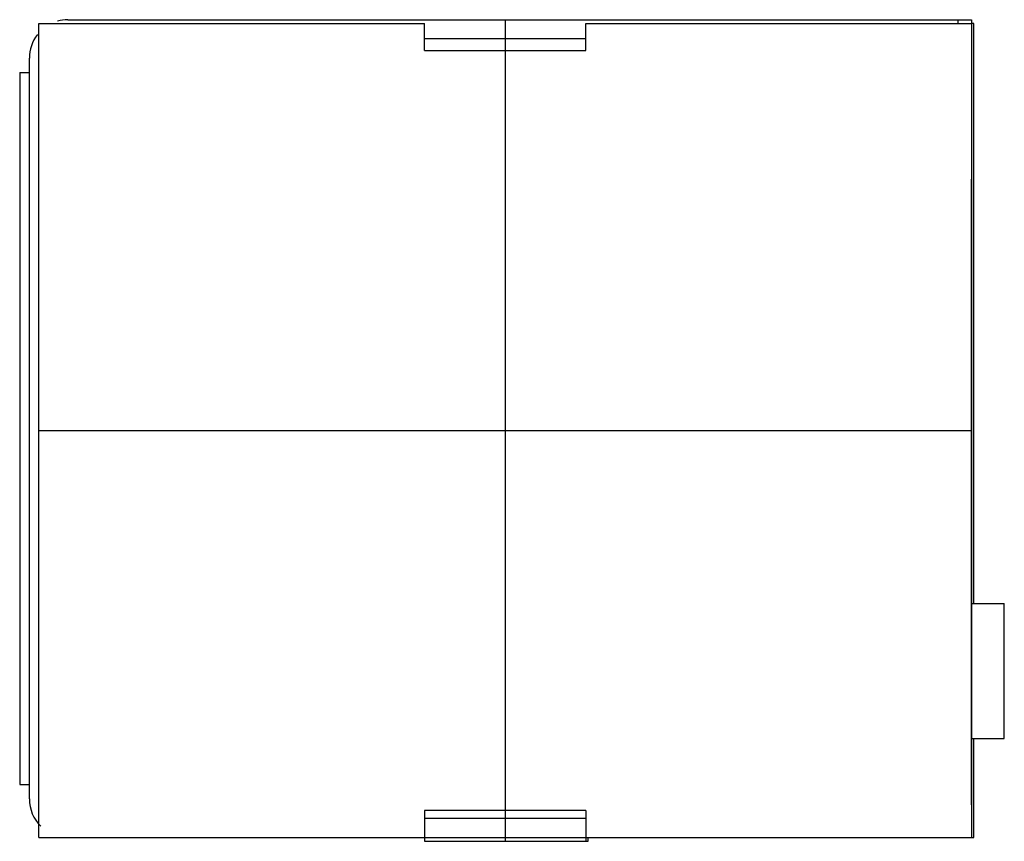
# Model space of a CAD drawing. Header units: millimetres. Extents: x 7.3 to 58.5, y 24.4 to 67.1.
import ezdxf

# ---------------------------------------------------------------- set-up
doc = ezdxf.new("R2010")
doc.units = ezdxf.units.MM
doc.header["$LTSCALE"] = 5.967152
doc.layers.get('0').update_dxf_attribs({"linetype": 'CONTINUOUS'})
doc.layers.add('INTFCLR_4321', color=7, linetype='CONTINUOUS')

msp = doc.modelspace()

# ---------------------------------------------------------------- linework, layer by layer
at = {"color": 7}
for p, q in [((9.826, 67.121), (56.826, 67.121)), ((56.126, 66.921), (56.126, 67.121)), ((56.826, 67.121), (56.826, 66.121)), ((8.316, 24.621), (8.316, 66.921)), ((8.316, 66.921), (28.366, 66.921)), ((28.366, 65.521), (28.366, 66.921)), ((36.766, 65.521), (36.766, 66.921)), ((36.766, 66.921), (56.816, 66.921)), ((56.816, 66.921), (56.816, 24.621)), ((56.936, 66.921), (56.826, 66.921)), ((56.936, 36.771), (56.936, 66.921)), ((36.766, 66.121), (28.366, 66.121)), ((7.826, 26.621), (7.826, 65.121)), ((28.366, 65.521), (36.766, 65.521)), ((7.321, 64.371), (7.321, 27.371)), ((7.321, 64.371), (7.826, 64.371)), ((56.826, 26.321), (56.826, 58.771)), ((56.826, 55.121), (56.816, 55.121)), ((56.826, 36.771), (58.526, 36.771)), ((58.526, 29.771), (58.526, 36.771)), ((56.826, 29.771), (58.526, 29.771)), ((56.936, 24.621), (56.936, 29.771)), ((7.321, 27.371), (7.826, 27.371)), ((56.816, 26.321), (56.826, 26.321)), ((36.766, 26.021), (28.366, 26.021)), ((28.366, 26.021), (28.366, 24.421)), ((28.366, 25.621), (36.766, 25.621)), ((36.766, 26.021), (36.766, 24.421)), ((8.316, 24.621), (56.936, 24.621)), ((36.886, 24.421), (36.886, 24.621)), ((28.366, 24.421), (36.886, 24.421))]:
    msp.add_line(p, q, dxfattribs=at)
for centre, radius, start, end in [((9.826, 65.121), 2, 90, 105.6903), ((9.826, 65.121), 2, 142.2691, 180), ((52.826, 58.771), 4, 0, 0.7702), ((9.826, 26.621), 2, 180, 225)]:
    msp.add_arc(centre, radius, start, end, dxfattribs=at)
at = {"layer": 'INTFCLR_4321', "color": 7, "true_color": 0x37005f}
for p, q in [((32.566, 67.121), (32.566, 24.421)), ((8.316, 45.771), (56.816, 45.771))]:
    msp.add_line(p, q, dxfattribs=at)

doc.saveas('drawing.dxf')
